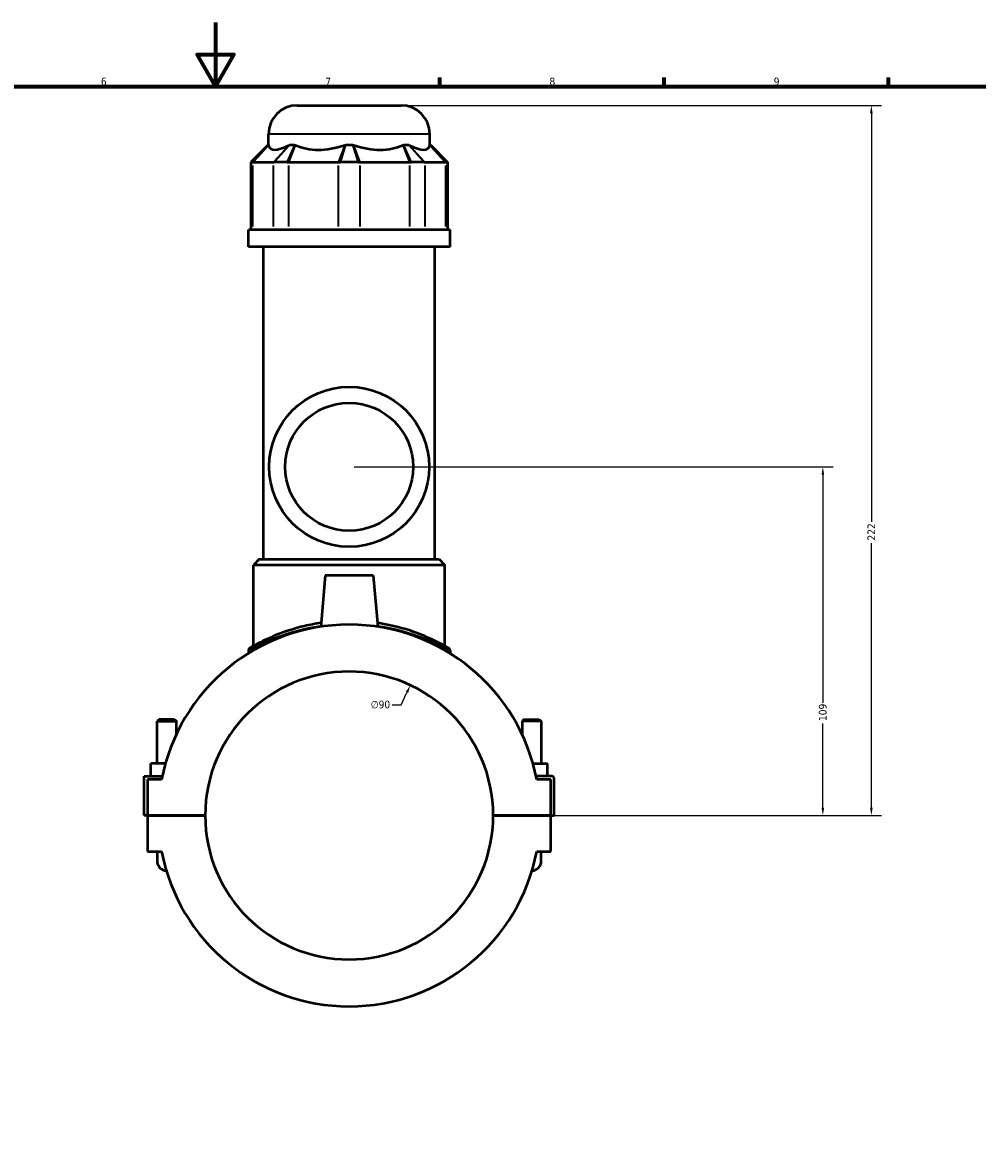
# Model space of a CAD drawing. Header units: millimetres. Extents: x -251 to 971, y -113 to 1143.
# Tile 5 of 7: x 360 to 659, y 241 to 594. Entities that reach past the tile are written whole.
import ezdxf

# ---------------------------------------------------------------- set-up
doc = ezdxf.new("R2010")
doc.units = ezdxf.units.MM
for name, color, linetype, lineweight in [('Border (ANSI)', 7, 'Continuous', 70), ('Dimension (ANSI)', 7, 'Continuous', 25), ('Visible (ANSI)', 7, 'Continuous', 50), ('Visible Narrow (ANSI)', 7, 'Continuous', 35)]:
    doc.layers.add(name, color=color, linetype=linetype, lineweight=lineweight)
doc.styles.add('Note Text (ANSI)', font='tahoma.ttf')
doc.dimstyles.new('Default - mm (ANSI)', dxfattribs={"dimtxt": 2.4, "dimasz": 2.5, "dimexe": 3.175, "dimexo": 1.6002, "dimgap": 0.8, "dimtad": 0, "dimtoh": 1, "dimdec": 0, "dimrnd": 1e-08, "dimzin": 4, "dimdsep": 46, "dimtxsty": 'Note Text (ANSI)', "dimcen": 0.09, "dimdle": 10, "dimclrd": 256, "dimclre": 256, "dimclrt": 5, "dimadec": 1, "dimazin": 1, "dimtfac": 1.27, "dimtofl": 0, "dimtmove": 0, "dimatfit": 3, "dimfxl": 1, "dimtolj": 1, "dimtzin": 4, "dimlwd": -1, "dimlwe": -1, "dimarcsym": 0})

# ---------------------------------------------------------------- blocks, each defined once
blk = doc.blocks.new('Borders Default Border')
at = {"layer": 'Border (ANSI)'}
for p, q in [((490.58, 574), (490.58, 576.8)), ((560.67, 574), (560.67, 576.8)), ((630.75, 574), (630.75, 576.8))]:
    blk.add_line(p, q, dxfattribs=at)
at = {"layer": 'Border (ANSI)', "flags": 128}
for points in [[(420.5, 594), (420.5, 574), (414.73, 584), (426.27, 584), (420.5, 574)], [(20, 20), (20, 574), (821, 574), (821, 20), (20, 20)]]:
    blk.add_lwpolyline(points, dxfattribs=at)
at = {"layer": 'Border (ANSI)', "color": 5, "true_color": 0x0000ff, "char_height": 2.4, "attachment_point": 7, "style": 'Note Text (ANSI)'}
for s, insert in [('6', (384.69, 574.35)), ('7', (454.8, 574.4)), ('8', (524.84, 574.35)), ('9', (594.92, 574.35))]:
    blk.add_mtext(s, dxfattribs=dict(at, insert=insert))
blk = doc.blocks.new('*D6')
at = {"layer": 'Defpoints', "color": 0, "transparency": 16777216}
for p in [(481.39, 386.88), (443.16, 305.4)]:
    blk.add_point(p, dxfattribs=at)
at = {"layer": 'Dimension (ANSI)', "transparency": 16777216}
for p, q in [((478.52, 380.76), (480.32, 384.61)), ((475.74, 380.76), (478.52, 380.76))]:
    blk.add_line(p, q, dxfattribs=at)
blk.add_solid([(479.95, 384.79), (480.7, 384.44), (481.39, 386.88)], dxfattribs=at)
at = {"layer": 'Dimension (ANSI)', "color": 5, "transparency": 16777216, "insert": (469, 382.05), "char_height": 2.4, "attachment_point": 1, "style": 'Note Text (ANSI)'}
blk.add_mtext('\\A1;∅90', dxfattribs=at)
blk = doc.blocks.new('*D10')
at = {"layer": 'Defpoints', "color": 0, "transparency": 16777216}
for p in [(462.27, 455.14), (610.25, 455.14), (507.27, 346.14)]:
    blk.add_point(p, dxfattribs=at)
at = {"layer": 'Dimension (ANSI)', "transparency": 16777216}
for p, q in [((463.87, 455.14), (613.43, 455.14)), ((610.25, 452.64), (610.25, 381.39)), ((610.25, 348.64), (610.25, 374.88)), ((508.87, 346.14), (613.43, 346.14))]:
    blk.add_line(p, q, dxfattribs=at)
for points in [[(609.83, 452.64), (610.67, 452.64), (610.25, 455.14)], [(609.83, 348.64), (610.67, 348.64), (610.25, 346.14)]]:
    blk.add_solid(points, dxfattribs=at)
at = {"layer": 'Dimension (ANSI)', "color": 5, "transparency": 16777216, "insert": (609, 375.68), "char_height": 2.4, "attachment_point": 1, "rotation": 90, "style": 'Note Text (ANSI)'}
blk.add_mtext('\\A1;109', dxfattribs=at)
blk = doc.blocks.new('*D11')
at = {"layer": 'Defpoints', "color": 0, "transparency": 16777216}
for p in [(478.47, 568.14), (625.4, 568.14), (507.27, 346.14)]:
    blk.add_point(p, dxfattribs=at)
at = {"layer": 'Dimension (ANSI)', "transparency": 16777216}
for p, q in [((480.07, 568.14), (628.58, 568.14)), ((625.4, 565.64), (625.4, 437.98)), ((625.4, 348.64), (625.4, 431.29)), ((508.87, 346.14), (628.58, 346.14))]:
    blk.add_line(p, q, dxfattribs=at)
for points in [[(624.99, 565.64), (625.82, 565.64), (625.4, 568.14)], [(624.99, 348.64), (625.82, 348.64), (625.4, 346.14)]]:
    blk.add_solid(points, dxfattribs=at)
at = {"layer": 'Dimension (ANSI)', "color": 5, "transparency": 16777216, "insert": (624.18, 432.09), "char_height": 2.4, "attachment_point": 1, "rotation": 90, "style": 'Note Text (ANSI)'}
blk.add_mtext('\\A1;222', dxfattribs=at)

msp = doc.modelspace()

# ---------------------------------------------------------------- linework, layer by layer
at = {"layer": 'Visible (ANSI)'}
for p, q in [((446.07, 568.14), (478.47, 568.14)), ((437.07, 555.75), (437.07, 559.14)), ((487.47, 555.75), (487.47, 559.14)), ((436.91, 555.75), (431.51, 550.35)), ((436.91, 555.75), (437.1, 555.75)), ((443.67, 555.75), (445.28, 555.75)), ((461.14, 555.75), (463.41, 555.75)), ((479.27, 555.75), (480.88, 555.75)), ((487.45, 555.75), (487.63, 555.75)), ((487.63, 555.75), (493.03, 550.35)), ((431.98, 550.35), (431.51, 550.35)), ((431.51, 550.35), (431.51, 529.2)), ((431.98, 550.35), (432.2, 550.35)), ((432.2, 550.35), (438.57, 550.35)), ((438.57, 550.35), (438.84, 550.35)), ((442.86, 550.35), (438.84, 550.35)), ((442.86, 550.35), (443.44, 550.35)), ((443.44, 550.35), (458.83, 550.35)), ((458.83, 550.35), (459.43, 550.35)), ((465.11, 550.35), (459.43, 550.35)), ((465.11, 550.35), (465.72, 550.35)), ((465.72, 550.35), (481.1, 550.35)), ((481.1, 550.35), (481.69, 550.35)), ((485.71, 550.35), (481.69, 550.35)), ((485.71, 550.35), (485.97, 550.35)), ((485.97, 550.35), (492.35, 550.35)), ((492.35, 550.35), (492.57, 550.35)), ((493.03, 550.35), (492.57, 550.35)), ((493.03, 550.35), (493.03, 529.2)), ((493.77, 529.2), (430.77, 529.2)), ((430.77, 523.89), (430.77, 529.2)), ((493.77, 523.89), (493.77, 529.2)), ((493.77, 523.89), (430.77, 523.89)), ((435.5, 426.24), (435.5, 523.89)), ((489.05, 426.24), (489.05, 523.89)), ((434.15, 426.24), (432.35, 424.44)), ((492.2, 424.44), (432.35, 424.44)), ((432.35, 399.11), (432.35, 424.44)), ((434.15, 426.24), (490.4, 426.24)), ((490.4, 426.24), (492.2, 424.44)), ((492.2, 399.11), (492.2, 424.44)), ((454.77, 421.14), (453.37, 405.14)), ((469.77, 421.14), (454.77, 421.14)), ((469.77, 421.14), (471.17, 405.14)), ((430.77, 397.68), (430.77, 396.82)), ((493.77, 397.68), (493.77, 396.82)), ((402.87, 376.19), (402.27, 375.59)), ((402.27, 375.59), (408.27, 375.59)), ((402.27, 362.39), (402.27, 375.59)), ((407.67, 376.19), (402.87, 376.19)), ((407.67, 376.19), (408.27, 375.59)), ((408.27, 371.52), (408.27, 375.59)), ((516.87, 376.19), (516.27, 375.59)), ((522.27, 375.59), (516.27, 375.59)), ((516.27, 375.59), (516.27, 371.52)), ((516.87, 376.19), (521.67, 376.19)), ((521.67, 376.19), (522.27, 375.59)), ((522.27, 375.59), (522.27, 362.39)), ((400.27, 358.39), (400.27, 362.39)), ((404.86, 362.39), (400.27, 362.39)), ((519.69, 362.39), (524.27, 362.39)), ((524.27, 358.39), (524.27, 362.39)), ((398.27, 358.39), (403.87, 358.39)), ((398.27, 346.19), (398.27, 358.39)), ((403.67, 357.39), (399.27, 357.39)), ((399.27, 357.39), (399.27, 346.19)), ((525.77, 358.39), (520.67, 358.39)), ((525.27, 357.39), (520.87, 357.39)), ((525.27, 346.19), (525.27, 357.39)), ((526.27, 346.19), (526.27, 357.89)), ((399.27, 346.19), (398.27, 346.19)), ((399.27, 346.19), (417.27, 346.19)), ((399.27, 346.09), (399.27, 334.89)), ((417.27, 346.09), (399.27, 346.09)), ((402.27, 346.09), (402.27, 346.19)), ((408.27, 346.09), (408.27, 346.19)), ((507.27, 346.19), (525.27, 346.19)), ((525.27, 346.09), (507.27, 346.09)), ((516.27, 346.19), (516.27, 346.09)), ((522.27, 346.19), (522.27, 346.09)), ((525.27, 346.19), (526.27, 346.19)), ((525.27, 334.89), (525.27, 346.09)), ((399.27, 334.89), (403.67, 334.89)), ((402.27, 334.89), (402.27, 331.89)), ((520.87, 334.89), (525.27, 334.89)), ((522.27, 331.89), (522.27, 334.89))]:
    msp.add_line(p, q, dxfattribs=at)
for radius in [25, 20]:
    msp.add_circle((462.27, 455.14), radius, dxfattribs=at)
for centre, radius, start, end in [((446.07, 559.14), 9, 90, 180), ((478.47, 559.14), 9, 0, 90), ((462.27, 346.14), 59.67, 10.8674, 169.1326), ((431.67, 397.68), 0.9, 120.6978, 180), ((492.87, 397.68), 0.9, 0, 59.3022), ((462.27, 346.14), 45, 0.0637, 179.9363), ((525.77, 357.89), 0.5, 0, 90), ((462.27, 346.14), 45, 180.0637, 359.9363), ((462.27, 346.14), 59.67, 190.8674, 349.1326), ((405.27, 331.89), 3, 180, 267.6508), ((519.27, 331.89), 3, 272.3492, 0)]:
    msp.add_arc(centre, radius, start, end, dxfattribs=at)
for major_axis, ratio, start_param, end_param in [((-24.72, -24.72), 0.198912, 6.142785, 6.816284), ((20.95, 20.95), 0.668179, 3.393892, 4.067391), ((20.95, -20.95), 0.668179, 5.357387, 6.030886), ((24.72, -24.72), 0.198912, 5.750086, 6.423585)]:
    msp.add_ellipse((462.27, 579.45), major_axis=major_axis, ratio=ratio, start_param=start_param, end_param=end_param, dxfattribs=at)
for points in [[(437.1, 555.75), (437.1, 555.72), (437.11, 555.69), (437.11, 555.66)], [(443.49, 555.66), (443.55, 555.69), (443.61, 555.72), (443.67, 555.75)], [(445.28, 555.75), (445.34, 555.72), (445.41, 555.69), (445.48, 555.66)], [(460.86, 555.66), (460.95, 555.69), (461.05, 555.72), (461.14, 555.75)], [(463.41, 555.75), (463.5, 555.72), (463.59, 555.69), (463.68, 555.66)], [(479.07, 555.66), (479.14, 555.69), (479.2, 555.72), (479.27, 555.75)], [(480.88, 555.75), (480.94, 555.72), (481, 555.69), (481.06, 555.66)], [(487.43, 555.66), (487.44, 555.69), (487.44, 555.72), (487.45, 555.75)]]:
    msp.add_open_spline(points, degree=3, dxfattribs=at)
for points, knots in [([(453.48, 406.34), (451.7, 406.08), (449.97, 405.74), (445.13, 404.61), (442.25, 403.65), (436.94, 401.54), (434.67, 400.38), (432.24, 399.06), (431.61, 398.69), (431.26, 398.48), (431.21, 398.45), (431.21, 398.45)], [15.427973, 15.427973, 15.427973, 15.427973, 15.977215, 15.977215, 17.049419, 17.049419, 18.313483, 18.313483, 19.119453, 19.119453, 19.406009, 19.406009, 19.406009, 19.406009]), ([(493.33, 398.45), (493.33, 398.45), (492.99, 398.66), (491.58, 399.46), (490.4, 400.11), (487.17, 401.68), (485.03, 402.62), (479.26, 404.66), (475.33, 405.71), (471.07, 406.34)], [9.703014, 9.703014, 9.703014, 9.703014, 10.473648, 10.473648, 11.370137, 11.370137, 12.365037, 12.365037, 13.681052, 13.681052, 13.681052, 13.681052])]:
    msp.add_open_spline(points, degree=3, knots=knots, dxfattribs=at)
at = {"layer": 'Visible Narrow (ANSI)'}
for p, q in [((487.16, 559.14), (437.38, 559.14)), ((432.23, 550.62), (436.84, 555.48)), ((432.45, 550.61), (436.87, 555.4)), ((443.24, 555.4), (438.82, 550.61)), ((443.43, 555.48), (439.08, 550.62)), ((442.98, 550.62), (445.16, 555.48)), ((443.55, 550.61), (445.38, 555.4)), ((460.76, 555.4), (458.93, 550.61)), ((461.05, 555.48), (459.52, 550.62)), ((465.03, 550.62), (463.5, 555.48)), ((465.62, 550.61), (463.78, 555.4)), ((479.17, 555.4), (481, 550.61)), ((479.39, 555.48), (481.57, 550.62)), ((485.47, 550.62), (481.12, 555.48)), ((485.73, 550.61), (481.31, 555.4)), ((487.68, 555.4), (492.1, 550.61)), ((487.7, 555.48), (492.32, 550.62)), ((432.2, 530.25), (432.2, 549.29)), ((438.57, 549.29), (438.57, 530.25)), ((443.44, 530.25), (443.44, 549.29)), ((458.83, 549.29), (458.83, 530.25)), ((465.72, 530.25), (465.72, 549.29)), ((481.1, 549.29), (481.1, 530.25)), ((485.97, 530.25), (485.97, 549.29)), ((492.35, 549.29), (492.35, 530.25))]:
    msp.add_line(p, q, dxfattribs=at)
msp.add_arc((492.87, 397.68), 0.9, 2.9651, 56.3371, dxfattribs=at)
for points, knots in [([(430.77, 397.68), (430.77, 397.68), (430.82, 397.71), (431.18, 397.91), (431.81, 398.27), (434.28, 399.58), (436.58, 400.72), (441.97, 402.8), (444.89, 403.74), (449.81, 404.87), (451.58, 405.19), (453.4, 405.45)], [-19.406009, -19.406009, -19.406009, -19.406009, -19.119453, -19.119453, -18.313483, -18.313483, -17.049419, -17.049419, -15.977215, -15.977215, -15.423168, -15.423168, -15.423168, -15.423168]), ([(471.14, 405.45), (475.49, 404.84), (479.48, 403.8), (485.35, 401.79), (487.52, 400.86), (490.8, 399.31), (492, 398.67), (493.43, 397.88), (493.77, 397.68), (493.77, 397.68)], [-13.685856, -13.685856, -13.685856, -13.685856, -12.365037, -12.365037, -11.370137, -11.370137, -10.473648, -10.473648, -9.703014, -9.703014, -9.703014, -9.703014])]:
    msp.add_open_spline(points, degree=3, knots=knots, dxfattribs=at)

# ---------------------------------------------------------------- block references
msp.add_blockref('Borders Default Border', (0, 0))

# ---------------------------------------------------------------- dimensions: what is measured, and where the dimension line sits
at = {"layer": 'Dimension (ANSI)'}
for base, p2, picture, middle in [((625.4, 568.14), (478.47, 568.14), '*D11', (625.4, 434.64)), ((610.25, 455.14), (462.27, 455.14), '*D10', (610.25, 378.14))]:
    dim = msp.add_linear_dim(base=base, p1=(507.27, 346.14), p2=p2, angle=90, dimstyle='Default - mm (ANSI)', override={"dimgap": 0.8, "dimtoh": 0, "dimdec": 0, "dimtol": 0, "dimlim": 0, "dimtp": 0, "dimtm": 0, "dimtdec": 2, "dimatfit": 1}, dxfattribs=at)
    dim.commit()
    dim.dimension.update_dxf_attribs({"geometry": picture, "text_midpoint": middle, "dimtype": 160})
dim = msp.add_diameter_dim_2p(p1=(443.16, 305.4), p2=(481.39, 386.88), dimstyle='Default - mm (ANSI)', override={"dimgap": 0.8, "dimtih": 1, "dimdec": 0, "dimlfac": 1, "dimtol": 0, "dimlim": 0, "dimtp": 0, "dimtm": 0, "dimtdec": 2}, dxfattribs=at)
dim.commit()
dim.dimension.update_dxf_attribs({"geometry": '*D6', "text_midpoint": (471.97, 380.76), "dimtype": 163})

doc.saveas('drawing.dxf')
